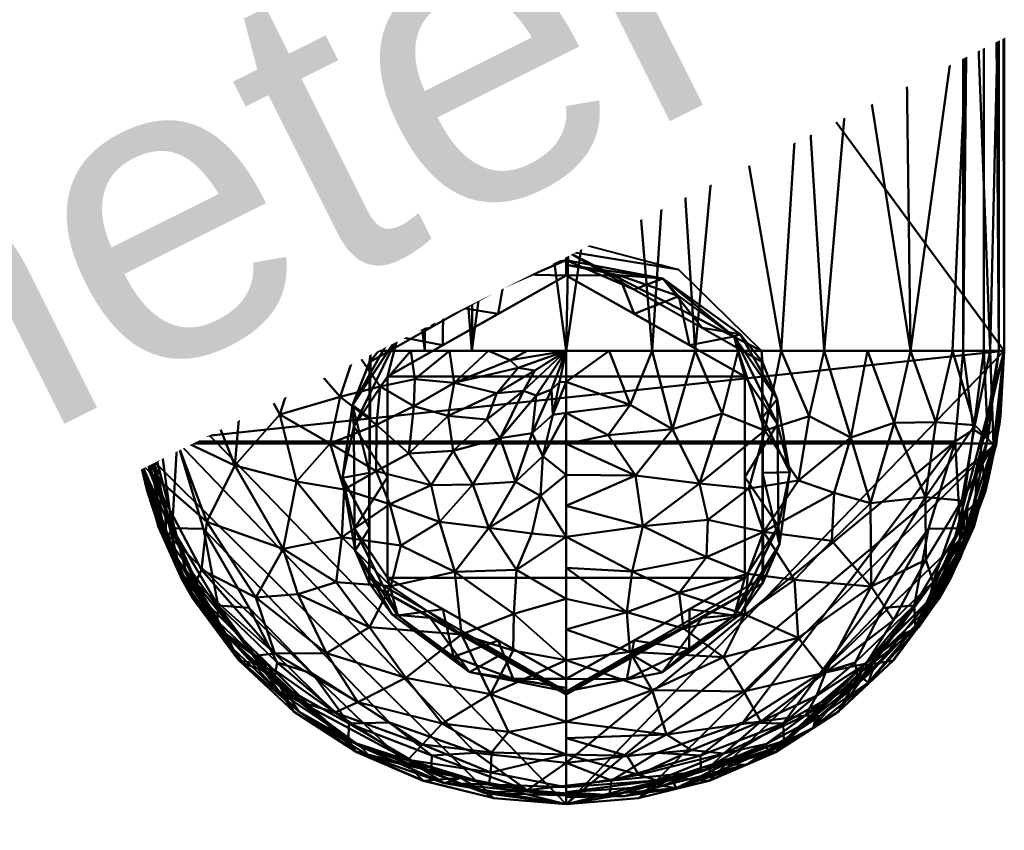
# Model space of a CAD drawing. Header units: millimetres. Extents: x -71 to 26, y -124 to 44.
# Tile 1 of 256: x -27 to 21, y -124 to -85. Entities that reach past the tile are written whole.
import ezdxf

# ---------------------------------------------------------------- set-up
doc = ezdxf.new("R2010")
doc.units = ezdxf.units.MM
doc.layers.add('A-GENM', color=13, linetype='Continuous', lineweight=30)
doc.styles.add('Arial', font='arial.ttf', dxfattribs={"height": 14.6304})

# ---------------------------------------------------------------- blocks, each defined once
blk = doc.blocks.new('FFAS1M_MODEL - FFAS1M_MODEL-3570-View 1')
at = {"layer": 'A-GENM', "lineweight": 40}
mesh = blk.add_polyface(dxfattribs=at)
corners = [(21.329, -100.966, 104.935), (20.946, -105.478, 104.935), (19.856, -109.502, 104.935), (18.15, -113.026, 104.935), (15.917, -116.039, 104.935), (13.247, -118.53, 104.935), (10.231, -120.488, 104.935), (6.957, -121.9, 104.935), (3.517, -122.756, 104.935), (0, -123.044, 104.935), (-3.517, -122.756, 104.935), (-6.957, -121.9, 104.935), (-10.231, -120.488, 104.935), (-13.247, -118.53, 104.935), (-15.917, -116.039, 104.935), (-18.15, -113.026, 104.935), (-19.856, -109.502, 104.935), (-20.946, -105.478, 104.935), (-21.329, -100.966, 104.935), (-21.329, -42.873, 104.935), (-21.329, -2.428, 104.935), (-20.602, 3.092, 104.935), (-18.471, 8.236, 104.935), (-15.082, 12.654, 104.935), (-10.665, 16.043, 104.935), (-5.52, 18.174, 104.935), (0, 18.901, 104.935), (5.52, 18.174, 104.935), (10.665, 16.043, 104.935), (15.082, 12.654, 104.935), (18.471, 8.236, 104.935), (20.602, 3.092, 104.935), (21.329, -2.428, 104.935), (21.329, -42.873, 104.935)]
mesh.append_faces([[corners[k] for k in face] for face in [(5, 2, 3, 4), (27, 25, 26)]], dxfattribs={"vtx0": -1})
mesh.append_faces([[corners[k] for k in face] for face in [(9, 1, 8)]], dxfattribs={"vtx0": -1, "vtx1": -1})
mesh.append_faces([[corners[k] for k in face] for face in [(17, 10, 11, 16), (30, 22, 23, 29), (28, 24, 25, 27), (29, 23, 24, 28), (17, 0, 1), (22, 30, 31)]], dxfattribs={"vtx0": -1, "vtx2": -1})
mesh.append_faces([[corners[k] for k in face] for face in [(12, 13, 16, 11), (18, 19, 0, 17), (6, 7, 2, 5)]], dxfattribs={"vtx1": -1, "vtx2": -1})
mesh.append_faces([[corners[k] for k in face] for face in [(9, 10, 17, 1)]], dxfattribs={"vtx1": -1, "vtx2": -1, "vtx3": -1})
mesh.append_faces([[corners[k] for k in face] for face in [(20, 21, 32, 33), (21, 22, 31, 32), (19, 20, 33, 0), (7, 8, 1, 2)]], dxfattribs={"vtx1": -1, "vtx3": -1})
mesh.append_faces([[corners[k] for k in face] for face in [(13, 14, 15, 16)]], dxfattribs={"vtx3": -1})
mesh = blk.add_polyface(dxfattribs=at)
corners = [(19.329, -100.966, 108.818), (19.329, -2.428, 108.818), (18.67, 2.575, 108.818), (16.739, 7.236, 108.818), (13.668, 11.24, 108.818), (9.665, 14.311, 108.818), (5.003, 16.242, 108.818), (0, 16.901, 108.818), (-5.003, 16.242, 108.818), (-9.665, 14.311, 108.818), (-13.668, 11.24, 108.818), (-16.739, 7.236, 108.818), (-18.67, 2.575, 108.818), (-19.329, -2.428, 108.818), (-19.329, -100.966, 108.818), (-18.929, -105.392, 108.818), (-17.645, -109.643, 108.818), (-15.425, -113.488, 108.818), (-12.349, -116.689, 108.818), (-8.603, -119.072, 108.818), (-4.413, -120.543, 108.818), (0, -121.044, 108.818), (4.412, -120.543, 108.818), (8.603, -119.072, 108.818), (12.349, -116.689, 108.818), (15.425, -113.488, 108.818), (17.645, -109.643, 108.818), (18.929, -105.392, 108.818)]
mesh.append_faces([[corners[k] for k in face] for face in [(7, 5, 6), (4, 1, 2, 3)]], dxfattribs={"vtx0": -1})
mesh.append_faces([[corners[k] for k in face] for face in [(1, 4, 8)]], dxfattribs={"vtx0": -1, "vtx1": -1, "vtx2": -1})
mesh.append_faces([[corners[k] for k in face] for face in [(12, 1, 8, 9)]], dxfattribs={"vtx0": -1, "vtx1": -1, "vtx3": -1})
mesh.append_faces([[corners[k] for k in face] for face in [(1, 12, 13)]], dxfattribs={"vtx0": -1, "vtx2": -1})
mesh.append_faces([[corners[k] for k in face] for face in [(15, 20, 21, 27)]], dxfattribs={"vtx0": -1, "vtx2": -1, "vtx3": -1})
mesh.append_faces([[corners[k] for k in face] for face in [(27, 21, 22, 23)]], dxfattribs={"vtx0": -1, "vtx3": -1})
mesh.append_faces([[corners[k] for k in face] for face in [(18, 19, 16, 17)]], dxfattribs={"vtx1": -1})
mesh.append_faces([[corners[k] for k in face] for face in [(14, 15, 27, 0), (15, 16, 19, 20), (13, 14, 0, 1), (7, 8, 4, 5), (26, 27, 23, 24)]], dxfattribs={"vtx1": -1, "vtx3": -1})
mesh.append_faces([[corners[k] for k in face] for face in [(10, 11, 12, 9), (24, 25, 26)]], dxfattribs={"vtx2": -1})
mesh = blk.add_polyface(dxfattribs=at)
corners = [(-21.329, -2.428, 106.818), (-21.329, -2.428, 104.935), (-21.329, -42.873, 104.935), (-21.329, -100.966, 104.935), (-21.329, -100.966, 106.818)]
mesh.append_faces([[corners[k] for k in face] for face in [(0, 1, 2)]], dxfattribs={"vtx2": -1})
mesh.append_faces([[corners[k] for k in face] for face in [(2, 3, 4, 0)]], dxfattribs={"vtx3": -1})
mesh = blk.add_polyface(dxfattribs=at)
corners = [(-21.329, -2.428, 106.818), (-21.329, -100.966, 106.818), (-21.061, -100.966, 107.818), (-20.329, -100.966, 108.55), (-19.329, -100.966, 108.818), (-19.329, -2.428, 108.818), (-20.329, -2.428, 108.55), (-21.061, -2.428, 107.818)]
mesh.append_faces([[corners[k] for k in face] for face in [(3, 6, 7)]], dxfattribs={"vtx0": -1, "vtx2": -1})
mesh.append_faces([[corners[k] for k in face] for face in [(5, 6, 4)]], dxfattribs={"vtx1": -1})
mesh.append_faces([[corners[k] for k in face] for face in [(1, 2, 7), (2, 3, 7), (3, 4, 6)]], dxfattribs={"vtx1": -1, "vtx2": -1})
mesh.append_faces([[corners[k] for k in face] for face in [(7, 0, 1)]], dxfattribs={"vtx2": -1})
mesh = blk.add_polyface(dxfattribs=at)
corners = [(21.329, -100.966, 106.818), (21.329, -2.428, 106.818), (21.061, -2.428, 107.818), (20.329, -2.428, 108.55), (19.329, -2.428, 108.818), (19.329, -100.966, 108.818), (20.329, -100.966, 108.55), (21.061, -100.966, 107.818)]
mesh.append_faces([[corners[k] for k in face] for face in [(3, 6, 7)]], dxfattribs={"vtx0": -1, "vtx2": -1})
mesh.append_faces([[corners[k] for k in face] for face in [(1, 2, 0)]], dxfattribs={"vtx1": -1})
mesh.append_faces([[corners[k] for k in face] for face in [(7, 0, 2), (2, 3, 7), (5, 6, 3)]], dxfattribs={"vtx1": -1, "vtx2": -1})
mesh.append_faces([[corners[k] for k in face] for face in [(3, 4, 5)]], dxfattribs={"vtx2": -1})
mesh = blk.add_polyface(dxfattribs=at)
corners = [(21.329, -100.966, 106.818), (21.329, -100.966, 104.935), (21.329, -42.873, 104.935), (21.329, -2.428, 104.935), (21.329, -2.428, 106.818)]
mesh.append_faces([[corners[k] for k in face] for face in [(0, 1, 2)]], dxfattribs={"vtx2": -1})
mesh.append_faces([[corners[k] for k in face] for face in [(2, 3, 4, 0)]], dxfattribs={"vtx3": -1})
mesh = blk.add_polyface(dxfattribs=at)
corners = [(-21.329, -42.873, 86.856), (-21.329, -100.966, 94.331), (-20.45, -100.966, 92.209), (-18.329, -100.966, 91.331), (-18.329, -42.873, 83.856), (-20.45, -42.873, 84.735), (-18.329, -71.92, 87.593), (-21.329, -71.92, 90.593), (-18.329, -86.443, 89.462), (-20.45, -79.181, 89.406), (-18.329, -57.396, 85.725), (-19.985, -64.658, 87.158), (-21.329, -57.396, 88.725), (-21.07, -64.658, 88.439), (-20.992, -52.821, 86.754), (-19.91, -53.224, 85.638), (-21.329, -86.443, 92.462), (-19.806, -90.074, 90.318), (-20.974, -90.68, 91.591), (-21.187, -79.181, 90.614)]
mesh.append_faces([[corners[k] for k in face] for face in [(10, 11, 6), (0, 14, 5), (12, 14, 0), (5, 15, 4), (8, 17, 3), (16, 19, 7), (2, 18, 1)]], dxfattribs={"vtx0": -1, "vtx1": -1})
mesh.append_faces([[corners[k] for k in face] for face in [(14, 13, 11), (18, 17, 9), (8, 9, 17), (11, 9, 6), (13, 19, 9), (14, 11, 15), (12, 13, 14), (11, 13, 9), (15, 5, 14), (15, 11, 10), (2, 17, 18), (19, 16, 18), (7, 19, 13), (9, 19, 18)]], dxfattribs={"vtx0": -1, "vtx1": -1, "vtx2": -1})
mesh.append_faces([[corners[k] for k in face] for face in [(18, 16, 1), (15, 10, 4), (17, 2, 3), (9, 8, 6)]], dxfattribs={"vtx0": -1, "vtx2": -1})
mesh.append_faces([[corners[k] for k in face] for face in [(12, 7, 13)]], dxfattribs={"vtx1": -1, "vtx2": -1})
mesh = blk.add_polyface(dxfattribs=at)
corners = [(21.329, -42.873, 104.935), (21.329, -100.966, 104.935), (-21.329, -100.966, 104.935), (-21.329, -42.873, 104.935)]
mesh.append_faces([[corners[k] for k in face] for face in [(0, 1, 2, 3)]])
mesh = blk.add_polyface(dxfattribs=at)
corners = [(-21.329, -42.873, 104.935), (-21.329, -100.966, 104.935), (-21.329, -100.966, 94.331), (-21.329, -42.873, 86.856)]
mesh.append_faces([[corners[k] for k in face] for face in [(0, 1, 2, 3)]])
mesh = blk.add_polyface(dxfattribs=at)
corners = [(21.329, -42.873, 86.856), (21.105, -42.873, 85.719), (20.398, -42.873, 84.684), (19.335, -42.873, 84.03), (18.191, -42.873, 83.856), (16.978, -42.873, 83.856), (15.765, -42.873, 83.856), (14.553, -42.873, 83.856), (13.34, -42.873, 83.856), (12.127, -42.873, 83.856), (10.914, -42.873, 83.856), (9.702, -42.873, 83.856), (8.489, -42.873, 83.856), (7.276, -42.873, 83.856), (6.064, -42.873, 83.856), (4.851, -42.873, 83.856), (3.638, -42.873, 83.856), (2.425, -42.873, 83.856), (1.213, -42.873, 83.856), (0, -42.873, 83.856), (-18.329, -42.873, 83.856), (-18.329, -100.966, 91.331), (0, -100.966, 91.331), (2.095, -100.966, 91.331), (4.189, -100.966, 91.331), (6.284, -100.966, 91.331), (8.379, -100.966, 91.331), (10.473, -100.966, 91.331), (12.568, -100.966, 91.331), (14.663, -100.966, 91.331), (16.757, -100.966, 91.331), (18.813, -100.966, 91.37), (20.636, -100.966, 92.413), (21.329, -100.966, 94.331), (0.606, -71.92, 87.593), (9.095, -71.982, 87.601), (16.372, -71.826, 87.581), (21.329, -71.92, 90.593), (4.244, -68.428, 87.144), (12.733, -68.417, 87.143), (-9.165, -100.966, 91.331), (-9.165, -42.873, 83.856), (-4.582, -42.873, 83.856), (19.796, -78.92, 88.877), (18.761, -61.482, 86.282), (-4.582, -100.966, 91.331), (11.521, -84.406, 89.2), (5.237, -84.783, 89.248), (-6.873, -71.92, 87.593), (-11.716, -71.92, 87.593), (2.67, -82.863, 89.001), (14.047, -83.663, 89.104), (6.661, -70.803, 87.45), (-13.747, -100.966, 91.331), (-13.747, -42.873, 83.856), (7.743, -85.251, 89.309), (-18.329, -71.92, 87.593), (20.674, -64.988, 87.83), (-2.291, -60.094, 86.072), (-2.294, -83.72, 89.112), (-6.873, -42.873, 83.856), (-6.873, -100.966, 91.331), (-9.295, -62.408, 86.369), (-9.23, -81.687, 88.85), (-11.456, -100.966, 91.331), (-11.456, -42.873, 83.856), (-16.271, -42.873, 83.856), (-15.009, -65.327, 86.745), (-16.271, -100.966, 91.331), (-15.009, -84.26, 89.181), (-2.291, -42.873, 83.856), (-2.291, -100.966, 91.331), (-4.277, -71.895, 87.59)]
mesh.append_faces([[corners[k] for k in face] for face in [(25, 47, 24), (31, 43, 30), (32, 43, 31), (2, 57, 1), (53, 69, 68), (1, 57, 0), (64, 49, 53)]], dxfattribs={"vtx0": -1, "vtx1": -1})
mesh.append_faces([[corners[k] for k in face] for face in [(55, 27, 46), (34, 19, 58), (17, 34, 38), (38, 50, 47), (62, 49, 63), (22, 50, 34), (44, 36, 43), (67, 56, 69), (35, 39, 10), (52, 35, 12), (38, 34, 50), (47, 25, 55), (52, 47, 55), (35, 55, 46), (72, 59, 58), (36, 44, 5), (43, 37, 57), (51, 36, 39), (64, 63, 49), (57, 44, 43), (47, 50, 24), (46, 51, 39), (32, 37, 43), (46, 39, 35), (7, 39, 36), (51, 46, 28), (30, 43, 36), (48, 60, 62), (35, 52, 55), (36, 51, 30), (49, 54, 67), (44, 57, 2), (34, 58, 59), (34, 59, 22), (72, 48, 45), (72, 58, 42), (48, 62, 63), (48, 63, 61), (62, 65, 49), (67, 66, 56), (53, 49, 69), (68, 69, 56), (67, 69, 49), (59, 72, 45), (48, 72, 42)]], dxfattribs={"vtx0": -1, "vtx1": -1, "vtx2": -1})
mesh.append_faces([[corners[k] for k in face] for face in [(38, 47, 52, 14)]], dxfattribs={"vtx0": -1, "vtx1": -1, "vtx2": -1, "vtx3": -1})
mesh.append_faces([[corners[k] for k in face] for face in [(46, 27, 28), (57, 37, 0), (67, 54, 66)]], dxfattribs={"vtx0": -1, "vtx2": -1})
mesh.append_faces([[corners[k] for k in face] for face in [(35, 10, 11, 12), (62, 60, 41, 65), (52, 12, 13, 14), (36, 5, 6, 7)]], dxfattribs={"vtx0": -1, "vtx3": -1})
mesh.append_faces([[corners[k] for k in face] for face in [(21, 68, 56)]], dxfattribs={"vtx1": -1})
mesh.append_faces([[corners[k] for k in face] for face in [(26, 27, 55, 25), (23, 24, 50, 22), (18, 19, 34, 17), (29, 30, 51, 28), (16, 17, 38, 15), (4, 5, 44), (9, 10, 39, 8), (3, 4, 44), (14, 15, 38), (2, 3, 44), (70, 42, 58, 19), (71, 22, 59, 45), (7, 8, 39), (40, 61, 63, 64), (61, 45, 48), (42, 60, 48), (65, 54, 49)]], dxfattribs={"vtx1": -1, "vtx2": -1})
mesh.append_faces([[corners[k] for k in face] for face in [(32, 33, 37), (66, 20, 56)]], dxfattribs={"vtx2": -1})
mesh = blk.add_polyface(dxfattribs=at)
corners = [(21.329, -100.966, 94.331), (21.329, -100.966, 104.935), (21.329, -42.873, 104.935), (21.329, -42.873, 86.856)]
mesh.append_faces([[corners[k] for k in face] for face in [(0, 1, 2, 3)]])
mesh = blk.add_polyface(dxfattribs=at)
corners = [(0, -117.704, 92.801), (0, -117.558, 93.466), (-9.594, -112.011, 92.752), (-9.508, -100.966, 91.331), (-5.473, -97.011, 90.822), (0, -95.566, 90.636), (0, -96.121, 88.091), (-9.565, -101.517, 89.268), (-9.565, -112.308, 91.623)]
mesh.append_faces([[corners[k] for k in face] for face in [(7, 3, 6), (3, 7, 2)]], dxfattribs={"vtx0": -1, "vtx1": -1})
mesh.append_faces([[corners[k] for k in face] for face in [(2, 7, 8), (6, 3, 4)]], dxfattribs={"vtx0": -1, "vtx2": -1})
mesh.append_faces([[corners[k] for k in face] for face in [(1, 2, 8)]], dxfattribs={"vtx1": -1, "vtx2": -1})
mesh.append_faces([[corners[k] for k in face] for face in [(8, 0, 1), (4, 5, 6)]], dxfattribs={"vtx2": -1})
mesh = blk.add_polyface(dxfattribs=at)
corners = [(0, -117.704, 92.801), (9.565, -112.308, 91.623), (9.565, -101.517, 89.268), (0, -96.121, 88.091), (0, -95.566, 90.636), (5.473, -97.011, 90.822), (9.508, -100.966, 91.331), (9.594, -112.011, 92.752), (0, -117.558, 93.466)]
mesh.append_faces([[corners[k] for k in face] for face in [(3, 6, 2), (6, 3, 5), (7, 2, 6)]], dxfattribs={"vtx0": -1, "vtx1": -1})
mesh.append_faces([[corners[k] for k in face] for face in [(4, 5, 3), (0, 1, 8)]], dxfattribs={"vtx1": -1})
mesh.append_faces([[corners[k] for k in face] for face in [(7, 8, 1), (1, 2, 7)]], dxfattribs={"vtx1": -1, "vtx2": -1})
mesh = blk.add_polyface(dxfattribs=at)
corners = [(0, -116.94, 91.61), (0, -117.568, 92.047), (0, -117.704, 92.801), (-9.565, -112.308, 91.623), (-9.565, -101.517, 89.268), (0, -96.121, 88.091), (0, -96.558, 87.462), (0, -97.312, 87.327), (-8.699, -102.219, 88.398), (-8.699, -112.033, 90.539), (-3.308, -115.074, 91.203), (-3.308, -99.177, 87.734), (-6.616, -113.972, 91.986), (-8.187, -113.861, 91.229), (-9.565, -106.912, 90.446), (-6.616, -99.853, 88.905), (-8.187, -100.27, 88.263), (-8.699, -107.126, 89.469), (-10.294, -109.628, 90.199), (-10.34, -104.652, 89.126), (-8.467, -113.819, 91.592), (-4.706, -116.615, 92.003), (-10.273, -110.689, 90.818), (-10.89, -107.164, 89.955), (-10.393, -103.616, 89.303), (-8.467, -100.157, 88.611), (-4.67, -97.406, 87.834), (-3.308, -97.987, 88.498), (-3.308, -115.838, 92.393), (-2.963, -97.239, 87.434), (-5.99, -98.726, 87.729), (-6.004, -100.698, 88.066), (-6.004, -113.553, 90.871), (0, -117.381, 91.917), (-9.565, -109.61, 91.034), (-9.565, -104.215, 89.857), (-5.487, -115.879, 91.507), (-2.574, -116.944, 91.673)]
mesh.append_faces([[corners[k] for k in face] for face in [(28, 1, 2)]], dxfattribs={"vtx0": -1})
mesh.append_faces([[corners[k] for k in face] for face in [(17, 19, 8), (15, 25, 4), (7, 29, 6), (0, 37, 10)]], dxfattribs={"vtx0": -1, "vtx1": -1})
mesh.append_faces([[corners[k] for k in face] for face in [(21, 12, 20), (1, 28, 21), (17, 18, 19), (36, 37, 21), (30, 26, 29), (25, 26, 16), (26, 27, 6), (30, 31, 16), (18, 13, 22), (16, 19, 24), (13, 20, 22), (13, 18, 9), (24, 19, 23), (18, 22, 23), (8, 19, 16), (20, 3, 22), (21, 20, 13), (18, 23, 19), (23, 22, 34), (14, 24, 23), (24, 4, 25), (26, 25, 15), (24, 25, 16), (26, 6, 29), (30, 29, 11), (26, 30, 16), (36, 21, 13), (32, 36, 13), (37, 36, 10), (21, 37, 33)]], dxfattribs={"vtx0": -1, "vtx1": -1, "vtx2": -1})
mesh.append_faces([[corners[k] for k in face] for face in [(20, 12, 3), (18, 17, 9), (36, 32, 10), (23, 34, 14), (24, 14, 35), (26, 15, 27), (30, 11, 31), (13, 9, 32), (22, 3, 34)]], dxfattribs={"vtx0": -1, "vtx2": -1})
mesh.append_faces([[corners[k] for k in face] for face in [(7, 11, 29), (33, 1, 21), (0, 33, 37), (28, 12, 21), (31, 8, 16), (35, 4, 24)]], dxfattribs={"vtx1": -1, "vtx2": -1})
mesh.append_faces([[corners[k] for k in face] for face in [(27, 5, 6)]], dxfattribs={"vtx2": -1})
mesh = blk.add_polyface(dxfattribs=at)
corners = [(0, -116.94, 91.61), (8.699, -112.033, 90.539), (8.699, -102.219, 88.398), (0, -97.312, 87.327), (0, -96.558, 87.462), (0, -96.121, 88.091), (9.565, -101.517, 89.268), (9.565, -112.308, 91.623), (0, -117.704, 92.801), (0, -117.568, 92.047), (3.308, -99.177, 87.734), (3.308, -115.074, 91.203), (6.616, -99.853, 88.905), (8.187, -100.27, 88.263), (9.565, -106.912, 90.446), (6.616, -113.972, 91.986), (8.187, -113.861, 91.229), (8.699, -107.126, 89.469), (10.294, -104.547, 89.09), (10.34, -109.518, 90.188), (8.467, -100.157, 88.611), (4.706, -97.443, 87.819), (10.273, -103.324, 89.211), (10.89, -106.888, 89.895), (10.393, -110.386, 90.78), (8.467, -113.819, 91.592), (4.67, -116.643, 92.031), (3.308, -115.838, 92.393), (3.308, -97.987, 88.498), (2.963, -116.962, 91.738), (5.99, -115.486, 91.386), (6.004, -113.553, 90.871), (6.004, -100.698, 88.066), (0, -96.783, 87.422), (9.565, -104.215, 89.857), (9.565, -109.61, 91.034), (5.487, -98.318, 87.675), (2.574, -97.282, 87.382)]
mesh.append_faces([[corners[k] for k in face] for face in [(28, 4, 5)]], dxfattribs={"vtx0": -1})
mesh.append_faces([[corners[k] for k in face] for face in [(17, 19, 1), (15, 25, 7), (0, 29, 9), (3, 37, 10)]], dxfattribs={"vtx0": -1, "vtx1": -1})
mesh.append_faces([[corners[k] for k in face] for face in [(21, 12, 20), (4, 28, 21), (17, 18, 19), (36, 37, 21), (30, 26, 29), (25, 26, 16), (26, 27, 9), (30, 31, 16), (18, 13, 22), (16, 19, 24), (13, 20, 22), (13, 18, 2), (24, 19, 23), (18, 22, 23), (1, 19, 16), (20, 6, 22), (21, 20, 13), (18, 23, 19), (23, 22, 34), (14, 24, 23), (24, 7, 25), (26, 25, 15), (24, 25, 16), (26, 9, 29), (30, 29, 11), (26, 30, 16), (36, 21, 13), (32, 36, 13), (37, 36, 10), (21, 37, 33)]], dxfattribs={"vtx0": -1, "vtx1": -1, "vtx2": -1})
mesh.append_faces([[corners[k] for k in face] for face in [(20, 12, 6), (18, 17, 2), (36, 32, 10), (23, 34, 14), (26, 15, 27), (30, 11, 31), (13, 2, 32), (22, 6, 34)]], dxfattribs={"vtx0": -1, "vtx2": -1})
mesh.append_faces([[corners[k] for k in face] for face in [(24, 14, 35, 7)]], dxfattribs={"vtx0": -1, "vtx3": -1})
mesh.append_faces([[corners[k] for k in face] for face in [(0, 11, 29), (33, 4, 21), (3, 33, 37), (28, 12, 21), (31, 1, 16)]], dxfattribs={"vtx1": -1, "vtx2": -1})
mesh.append_faces([[corners[k] for k in face] for face in [(27, 8, 9)]], dxfattribs={"vtx2": -1})
mesh = blk.add_polyface(dxfattribs=at)
corners = [(0, -97.312, 87.327), (8.699, -102.219, 88.398), (8.699, -112.033, 90.539), (0, -116.94, 91.61), (-8.699, -112.033, 90.539), (-8.699, -102.219, 88.398)]
mesh.append_faces([[corners[k] for k in face] for face in [(4, 2, 3)]], dxfattribs={"vtx0": -1})
mesh.append_faces([[corners[k] for k in face] for face in [(5, 1, 2, 4)]], dxfattribs={"vtx0": -1, "vtx2": -1})
mesh.append_faces([[corners[k] for k in face] for face in [(0, 1, 5)]], dxfattribs={"vtx1": -1})
mesh = blk.add_polyface(dxfattribs=at)
corners = [(21.329, -100.966, 106.818), (18.7, -112.092, 106.818), (10.239, -120.504, 106.818), (0, -123.044, 106.818), (-10.239, -120.504, 106.818), (-18.7, -112.092, 106.818), (-21.329, -100.966, 106.818), (-21.329, -100.966, 104.935), (-20.949, -105.478, 104.935), (-19.865, -109.505, 104.935), (-18.164, -113.034, 104.935), (-15.933, -116.054, 104.935), (-13.261, -118.548, 104.935), (-10.239, -120.504, 104.935), (-6.961, -121.911, 104.935), (-3.518, -122.76, 104.935), (0, -123.044, 104.935), (3.518, -122.76, 104.935), (6.961, -121.911, 104.935), (10.239, -120.504, 104.935), (13.261, -118.548, 104.935), (15.933, -116.054, 104.935), (18.164, -113.034, 104.935), (19.865, -109.505, 104.935), (20.949, -105.478, 104.935), (21.329, -100.966, 104.935), (-14.47, -116.298, 106.818), (-20.015, -106.529, 106.818), (-5.12, -121.774, 106.818), (5.12, -121.774, 106.818), (14.47, -116.298, 106.818), (20.015, -106.529, 106.818)]
mesh.append_faces([[corners[k] for k in face] for face in [(0, 24, 25)]], dxfattribs={"vtx0": -1})
mesh.append_faces([[corners[k] for k in face] for face in [(9, 27, 8), (28, 15, 3), (12, 26, 11), (27, 9, 5), (15, 28, 14), (13, 4, 12), (21, 30, 20), (24, 31, 23), (1, 23, 31), (26, 12, 4), (19, 2, 18), (22, 1, 21)]], dxfattribs={"vtx0": -1, "vtx1": -1})
mesh.append_faces([[corners[k] for k in face] for face in [(5, 10, 11), (4, 13, 14), (3, 16, 17), (18, 2, 29), (29, 17, 18), (21, 1, 30), (24, 0, 31)]], dxfattribs={"vtx0": -1, "vtx2": -1})
mesh.append_faces([[corners[k] for k in face] for face in [(7, 8, 6)]], dxfattribs={"vtx1": -1})
mesh.append_faces([[corners[k] for k in face] for face in [(9, 10, 5), (15, 16, 3), (27, 6, 8), (30, 2, 20), (22, 23, 1), (26, 5, 11), (29, 3, 17), (19, 20, 2), (28, 4, 14)]], dxfattribs={"vtx1": -1, "vtx2": -1})
mesh = blk.add_polyface(dxfattribs=at)
corners = [(19.329, -100.966, 108.818), (18.929, -105.392, 108.818), (17.645, -109.643, 108.818), (15.425, -113.488, 108.818), (12.349, -116.689, 108.818), (8.603, -119.072, 108.818), (4.412, -120.543, 108.818), (0, -121.044, 108.818), (-4.413, -120.543, 108.818), (-8.603, -119.072, 108.818), (-12.349, -116.689, 108.818), (-15.425, -113.488, 108.818), (-17.645, -109.643, 108.818), (-18.929, -105.392, 108.818), (-19.329, -100.966, 108.818), (-20.326, -100.966, 108.546), (-21.057, -100.966, 107.816), (-21.329, -100.966, 106.818), (-18.687, -112.085, 106.818), (-10.231, -120.488, 106.818), (0, -123.044, 106.818), (10.231, -120.488, 106.818), (18.687, -112.085, 106.818), (21.329, -100.966, 106.818), (21.057, -100.966, 107.816), (20.326, -100.966, 108.546), (14.221, -117.069, 108.124), (-14.221, -117.069, 108.124), (6.565, -121.473, 108.172), (-6.565, -121.473, 108.172), (19.177, -109.61, 108.242), (-19.177, -109.61, 108.242), (20.392, -104.912, 106.818), (-20.392, -104.912, 106.818), (10.573, -119.114, 108.56), (2.215, -121.896, 108.56), (-10.573, -119.114, 108.56), (20.526, -105.248, 108.084), (-20.526, -105.248, 108.084), (2.092, -122.697, 107.763), (5.115, -121.766, 106.818), (14.066, -116.155, 108.667), (16.935, -113.369, 108.443), (14.459, -116.286, 106.818), (17.006, -114.428, 107.609), (-14.066, -116.155, 108.667), (-16.935, -113.369, 108.443), (-14.459, -116.286, 106.818), (-17.006, -114.428, 107.609), (-12.345, -118.387, 106.818), (-5.115, -121.766, 106.818), (19.539, -108.498, 106.818), (19.456, -110.154, 107.516), (-19.539, -108.498, 106.818), (-19.456, -110.154, 107.516), (-1.896, -122.366, 108.238), (6.534, -120.684, 108.68), (-6.534, -120.684, 108.68), (10.597, -119.971, 107.821), (-10.597, -119.971, 107.821), (19.831, -104.81, 108.648), (-19.831, -104.81, 108.648), (-3.99, -122.504, 107.6)]
mesh.append_faces([[corners[k] for k in face] for face in [(2, 30, 1), (21, 58, 40), (51, 52, 22), (10, 36, 9), (11, 45, 10), (16, 38, 15), (32, 37, 51), (18, 54, 53), (43, 58, 21), (50, 59, 19), (0, 60, 25), (14, 61, 13), (20, 62, 50)]], dxfattribs={"vtx0": -1, "vtx1": -1})
mesh.append_faces([[corners[k] for k in face] for face in [(33, 38, 16), (52, 44, 22), (34, 5, 56), (45, 36, 10), (60, 37, 25), (32, 24, 37), (50, 62, 59), (58, 26, 34), (12, 31, 46), (56, 35, 28), (30, 37, 60), (42, 44, 30), (20, 39, 62), (61, 31, 13), (36, 29, 57), (27, 45, 46), (48, 47, 27), (38, 61, 15), (36, 27, 59), (58, 43, 26), (58, 34, 28), (3, 41, 42), (62, 39, 55), (39, 28, 35), (39, 40, 28), (48, 31, 54), (57, 55, 8), (41, 34, 26), (34, 41, 4), (42, 41, 26), (43, 44, 26), (2, 42, 30), (26, 44, 42), (52, 37, 30), (36, 45, 27), (46, 45, 11), (48, 27, 46), (38, 53, 54), (31, 48, 46), (59, 29, 36), (55, 39, 35), (37, 52, 51), (44, 52, 30), (48, 54, 18), (38, 54, 31), (55, 35, 7), (62, 55, 29), (35, 56, 6), (34, 56, 28), (36, 57, 9), (55, 57, 29), (40, 58, 28), (49, 59, 27), (30, 60, 1), (31, 61, 38), (59, 62, 29)]], dxfattribs={"vtx0": -1, "vtx1": -1, "vtx2": -1})
mesh.append_faces([[corners[k] for k in face] for face in [(60, 0, 1), (27, 47, 49), (42, 2, 3), (34, 4, 5), (55, 7, 8), (56, 5, 6), (31, 12, 13), (57, 8, 9), (35, 6, 7), (38, 33, 53), (61, 14, 15), (39, 20, 40)]], dxfattribs={"vtx0": -1, "vtx2": -1})
mesh.append_faces([[corners[k] for k in face] for face in [(3, 4, 41), (24, 25, 37), (49, 19, 59), (43, 22, 44), (11, 12, 46), (18, 47, 48)]], dxfattribs={"vtx1": -1, "vtx2": -1})
mesh.append_faces([[corners[k] for k in face] for face in [(16, 17, 33), (32, 23, 24)]], dxfattribs={"vtx2": -1})
mesh = blk.add_polyface(dxfattribs=at)
corners = [(0, -123.044, 104.935), (0, -122.221, 98.914), (0, -119.036, 93.902), (0, -113.053, 92.886), (0, -107.01, 92.108), (0, -100.966, 91.331), (0, -100.966, 91.331), (0, -100.966, 91.331), (0, -100.966, 91.331), (0, -100.966, 91.331), (0, -100.966, 91.331), (0, -100.966, 91.331), (0, -100.966, 91.331), (-18.329, -100.966, 91.33), (-20.45, -100.966, 92.209), (-21.329, -100.966, 94.331), (-21.329, -100.966, 104.935), (-18.15, -113.026, 104.935), (-10.231, -120.488, 104.935), (-7.559, -100.966, 91.331), (-14.178, -115.707, 94.816), (-5.492, -105.835, 91.958), (-1.654, -104.981, 91.847), (-17.494, -109.3, 92.621), (-3.779, -100.966, 91.331), (-3.379, -103.026, 91.596), (-8.531, -112.434, 92.807), (-12.944, -100.966, 91.331), (-1.459, -103.145, 91.611), (0, -103.988, 91.719), (-20.271, -106.877, 93.93), (-21.329, -100.966, 101.156), (-21.329, -100.966, 97.743), (-18.71, -111.802, 100.186), (-2.338, -101.804, 91.439), (-5.445, -102.532, 91.533), (-9.222, -104.574, 91.797), (-3.759, -109.596, 92.441), (-13.119, -107.335, 92.151), (-0.717, -102.855, 91.574), (-19.035, -105.172, 92.101), (-15.636, -100.966, 91.33), (-16.125, -106.55, 92.049), (-13.765, -110.607, 92.571), (-20.668, -106.494, 96.63), (-18.034, -112.265, 96.096), (-12.991, -118.054, 98.904), (-6.993, -120.149, 96.317), (-3.217, -105.23, 91.88), (-4.539, -107.488, 92.17), (-8.573, -108.446, 92.294), (-2.467, -107.354, 92.153), (0, -110.031, 92.497), (-7.81, -116.896, 93.438), (-1.89, -100.966, 91.331), (-2.722, -101.422, 91.39), (-1.525, -101.931, 91.455), (-2.071, -102.914, 91.582), (-3.856, -104.309, 91.761), (-5.742, -104.134, 91.74), (-13.929, -104.069, 91.732), (-11.49, -105.486, 91.914), (-10.251, -100.966, 91.331), (-0.65, -104.081, 91.731), (-1.135, -106.099, 91.991), (-1.25, -108.034, 92.24), (-20.636, -106.79, 99.082), (-20.411, -107.747, 101.774), (-18.23, -112.819, 102.561), (-14.19, -116.757, 104.935), (-12.992, -118.556, 102.024), (-5.934, -122.021, 102.072), (-6.156, -109.307, 92.405), (-5.42, -111.731, 92.716), (-5.085, -114.779, 93.108), (-2.41, -111.636, 92.703), (-16.221, -115.476, 101.216), (-16.476, -114.883, 99.026), (-15.163, -115.822, 97.095), (-11.252, -118.582, 96.902), (-7.7, -120.885, 99.046), (-18.988, -111.03, 97.991), (-10.144, -118.081, 94.861), (-6.026, -119.128, 94.479), (0, -120.628, 96.408), (0, -116.044, 93.394), (-3.683, -117.699, 93.495), (-11.663, -115.693, 93.49), (-15.11, -112.98, 93.187), (-9.565, -114.431, 93.063), (-15.723, -116.19, 103.098), (-10.914, -110.04, 92.499), (-17.754, -111.638, 94.085), (-10.995, -103.218, 91.623), (-9.048, -102.702, 91.556), (-7.413, -103.669, 91.68), (-6.573, -107.508, 92.174), (-7.663, -105.969, 91.976), (-11.197, -112.233, 92.78), (-8.046, -110.458, 92.553), (-13.056, -112.829, 92.857), (-10.802, -107.725, 92.202), (-9.241, -106.837, 92.088), (-3.628, -120.536, 95.628), (-3.665, -121.506, 97.636), (0, -122.632, 101.925), (-3.762, -122.089, 99.666), (-2.811, -119.533, 94.342), (-2.551, -113.774, 92.979), (-7.367, -102.353, 91.511), (-2.584, -115.569, 93.21), (-21.329, -100.966, 103.045), (-19.739, -106.996, 104.935), (-5.669, -100.966, 91.331), (-21.329, -100.966, 96.037), (0, -102.477, 91.525), (-21.329, -100.966, 99.449), (-9.501, -120.762, 102.928), (-5.115, -121.766, 104.935), (-10.008, -120.239, 100.768), (-1.673, -109.873, 92.477), (-14.014, -117.54, 100.422), (-19.746, -109.768, 103.46), (-20.916, -105.631, 103.207), (-0.317, -102.502, 91.528)]
mesh.append_faces([[corners[k] for k in face] for face in [(28, 39, 7), (34, 56, 10)]], dxfattribs={"vtx0": -1})
mesh.append_faces([[corners[k] for k in face] for face in [(24, 55, 54), (14, 40, 13), (13, 42, 41), (85, 86, 2), (11, 55, 34), (29, 64, 4), (52, 75, 3), (27, 93, 62), (19, 109, 113), (0, 71, 118), (17, 122, 112)]], dxfattribs={"vtx0": -1, "vtx1": -1})
mesh.append_faces([[corners[k] for k in face] for face in [(117, 70, 18), (58, 48, 57), (47, 79, 80), (51, 22, 48), (37, 49, 72), (73, 26, 74), (78, 45, 77), (39, 28, 22), (81, 66, 33), (30, 23, 40), (42, 40, 23), (56, 34, 25), (20, 82, 87), (59, 21, 58), (93, 61, 36), (29, 63, 64), (78, 79, 20), (66, 67, 33), (25, 59, 58), (25, 34, 35), (101, 50, 102), (37, 75, 120), (48, 22, 28), (20, 79, 82), (30, 45, 92), (68, 122, 17), (33, 67, 68), (44, 30, 15), (45, 30, 44), (109, 35, 113), (35, 34, 55), (95, 109, 94), (93, 60, 61), (13, 40, 42), (48, 49, 51), (37, 72, 73), (43, 38, 42), (72, 96, 50), (63, 39, 22), (30, 40, 14), (23, 43, 42), (60, 42, 38), (87, 88, 20), (43, 98, 91), (66, 44, 32), (88, 92, 20), (33, 77, 81), (77, 33, 76), (76, 33, 68), (119, 70, 117), (47, 103, 83), (43, 100, 98), (48, 28, 57), (49, 48, 21), (97, 102, 96), (49, 37, 51), (43, 91, 38), (73, 72, 99), (52, 65, 120), (22, 64, 63), (83, 53, 82), (64, 65, 4), (124, 39, 63), (57, 56, 25), (57, 25, 58), (59, 25, 35), (48, 58, 21), (36, 95, 94), (59, 95, 97), (42, 60, 41), (61, 60, 38), (101, 61, 38), (94, 62, 93), (22, 51, 64), (93, 27, 60), (65, 64, 51), (37, 65, 51), (116, 67, 66), (67, 122, 68), (90, 70, 76), (76, 121, 77), (96, 49, 21), (99, 72, 50), (26, 89, 74), (75, 37, 73), (107, 86, 83), (75, 108, 3), (108, 73, 74), (90, 76, 68), (121, 76, 70), (78, 77, 46), (81, 77, 45), (79, 78, 46), (20, 45, 78), (80, 79, 46), (79, 47, 82), (46, 121, 119), (106, 104, 80), (45, 44, 81), (66, 81, 44), (83, 82, 47), (87, 82, 53), (84, 103, 104), (85, 110, 86), (83, 103, 107), (53, 83, 86), (74, 53, 86), (89, 87, 53), (88, 43, 23), (89, 98, 100), (92, 88, 23), (74, 89, 53), (98, 89, 26), (17, 90, 68), (70, 90, 69), (99, 91, 26), (101, 91, 50), (30, 92, 23), (20, 92, 45), (94, 93, 36), (97, 95, 36), (59, 35, 95), (94, 109, 19), (49, 96, 72), (97, 96, 21), (59, 97, 21), (61, 101, 102), (91, 98, 26), (100, 43, 88), (91, 99, 50), (73, 99, 26), (88, 87, 100), (89, 100, 87), (91, 101, 38), (50, 96, 102), (97, 36, 102), (61, 102, 36), (103, 47, 104), (47, 80, 104), (106, 1, 104), (80, 71, 106), (105, 106, 71), (84, 107, 103), (86, 107, 2), (73, 108, 75), (110, 108, 74), (95, 35, 109), (86, 110, 74), (85, 108, 110), (122, 123, 112), (24, 35, 55), (117, 118, 71), (119, 71, 80), (71, 119, 117), (46, 119, 80), (37, 120, 65), (75, 52, 120), (119, 121, 70), (77, 121, 46), (123, 122, 67), (31, 123, 67), (63, 115, 124)]], dxfattribs={"vtx0": -1, "vtx1": -1, "vtx2": -1})
mesh.append_faces([[corners[k] for k in face] for face in [(30, 14, 15), (63, 29, 115), (44, 15, 114), (60, 27, 41), (67, 116, 31), (70, 69, 18), (117, 18, 118), (106, 105, 1), (104, 1, 84), (107, 84, 2), (71, 0, 105), (35, 24, 113), (66, 32, 116)]], dxfattribs={"vtx0": -1, "vtx2": -1})
mesh.append_faces([[corners[k] for k in face] for face in [(123, 31, 111, 16)]], dxfattribs={"vtx0": -1, "vtx3": -1})
mesh.append_faces([[corners[k] for k in face] for face in [(6, 39, 124), (8, 57, 28), (5, 124, 115)]], dxfattribs={"vtx1": -1})
mesh.append_faces([[corners[k] for k in face] for face in [(11, 54, 55), (52, 4, 65), (16, 112, 123), (17, 69, 90), (85, 3, 108), (19, 62, 94), (114, 32, 44)]], dxfattribs={"vtx1": -1, "vtx2": -1})
mesh.append_faces([[corners[k] for k in face] for face in [(57, 9, 56)]], dxfattribs={"vtx2": -1})
mesh = blk.add_polyface(dxfattribs=at)
corners = [(-21.329, -100.966, 104.935), (21.329, -100.966, 104.935), (18.15, -113.026, 104.935), (10.231, -120.488, 104.935), (0, -123.044, 104.935), (-10.231, -120.488, 104.935), (-18.15, -113.026, 104.935)]
mesh.append_faces([[corners[k] for k in face] for face in [(4, 1, 2, 3)]], dxfattribs={"vtx0": -1})
mesh.append_faces([[corners[k] for k in face] for face in [(4, 0, 1)]], dxfattribs={"vtx0": -1, "vtx2": -1})
mesh.append_faces([[corners[k] for k in face] for face in [(4, 5, 6, 0)]], dxfattribs={"vtx3": -1})
mesh = blk.add_polyface(dxfattribs=at)
corners = [(0, -123.044, 104.935), (10.231, -120.488, 104.935), (18.15, -113.026, 104.935), (21.329, -100.966, 104.935), (21.329, -100.966, 94.331), (20.636, -100.966, 92.413), (18.813, -100.966, 91.37), (16.757, -100.966, 91.331), (14.663, -100.966, 91.332), (12.568, -100.966, 91.333), (10.473, -100.966, 91.333), (8.379, -100.966, 91.333), (6.284, -100.966, 91.332), (4.189, -100.966, 91.331), (2.095, -100.966, 91.331), (0, -100.966, 91.331), (0, -100.966, 91.331), (0, -100.966, 91.331), (0, -100.966, 91.331), (0, -100.966, 91.331), (0, -100.966, 91.331), (0, -100.966, 91.331), (0, -100.966, 91.331), (0, -107.01, 92.108), (0, -113.053, 92.886), (0, -119.036, 93.902), (0, -122.221, 98.914), (14.604, -116.195, 96.69), (11.115, -112.132, 92.768), (19.396, -109.794, 95.349), (6.492, -107.44, 92.165), (17.488, -108.103, 92.31), (11.313, -107.295, 92.147), (0, -103.988, 91.719), (5.186, -104.781, 91.823), (20.808, -105.528, 94.372), (21.329, -100.966, 99.633), (20.469, -107.357, 98.274), (13.851, -105.196, 91.877), (9.667, -104.859, 91.834), (20.156, -105.414, 104.935), (21.329, -100.966, 102.173), (20.561, -107.19, 101.508), (17.428, -113.887, 100.642), (3.115, -103.602, 91.67), (15.961, -104.482, 91.783), (14.819, -108.384, 92.285), (14.842, -112.445, 92.913), (8.656, -117.568, 93.858), (7.675, -120.576, 97.947), (7.602, -104.023, 91.726), (19.895, -104.596, 92.458), (17.999, -104.442, 91.778), (11.829, -104.146, 91.742), (21.329, -100.966, 96.982), (11.296, -114.941, 93.163), (5.71, -114.5, 93.072), (0, -110.031, 92.497), (12.621, -116.638, 94.668), (9.483, -119.021, 95.914), (0, -120.628, 96.408), (4.883, -119.66, 94.766), (0, -116.044, 93.394), (11.656, -118.732, 98.086), (9.801, -120.43, 101.327), (5.115, -121.766, 104.935), (14.89, -116.577, 99.289), (14.19, -116.757, 104.935), (17.674, -113.134, 97.783), (14.713, -117.126, 102.103), (0, -122.705, 102.455), (15.932, -114.091, 94.609), (4.69, -122.157, 100.899), (6.835, -111.024, 92.625), (4.195, -117.504, 93.464), (17.504, -111.146, 93.455), (19.269, -108.259, 93.318), (3.38, -107.046, 92.113), (3.732, -109.504, 92.429), (3.207, -111.713, 92.713), (3.535, -121.613, 97.873), (0, -102.477, 91.525), (17.865, -112.216, 95.097), (8.899, -107.678, 92.196), (9.61, -109.78, 92.466), (6.906, -109.208, 92.392), (8.838, -111.825, 92.728), (8.698, -113.819, 92.985), (7.66, -115.898, 93.252), (20.334, -107.631, 96.384), (19.33, -110.332, 97.877), (19.436, -110.342, 100.235), (19.176, -111.062, 102.753), (21.046, -104.661, 96.75), (17.175, -114.422, 102.912), (19.153, -109.22, 104.935), (20.408, -107.805, 103.401), (21.091, -104.54, 103.204), (21.138, -104.15, 101.47), (20.964, -105.275, 99.641), (12.337, -118.766, 100.188), (9.747, -120.107, 99.418), (6.877, -121.327, 99.701), (7.275, -121.504, 101.384), (5.364, -122.264, 102.902), (8.778, -121.116, 103.174), (12.023, -119.334, 103.051), (1.887, -122.572, 104.935), (2.84, -122.661, 102.111), (0, -122.463, 100.684), (7.673, -121.127, 104.935), (0, -105.499, 91.914), (2.049, -105.081, 91.86), (4.419, -121.89, 99.353), (13.046, -107.887, 92.222), (12.937, -110.22, 92.522), (12.193, -117.776, 96.259), (0, -119.832, 95.155), (2.971, -120.692, 95.728), (6.103, -120.413, 96.33), (0, -114.549, 93.14), (3.098, -115.636, 93.218), (0, -108.52, 92.303), (0, -111.542, 92.691), (5.498, -112.75, 92.847), (2.961, -113.703, 92.969), (0, -121.425, 97.661), (16.17, -114.891, 104.935), (12.21, -118.622, 104.935)]
mesh.append_faces([[corners[k] for k in face] for face in [(9, 38, 8), (5, 35, 4), (8, 45, 7), (62, 121, 120), (25, 74, 62), (33, 44, 81), (4, 93, 54), (3, 97, 40), (54, 99, 36), (110, 104, 65), (65, 104, 107), (67, 106, 128)]], dxfattribs={"vtx0": -1, "vtx1": -1})
mesh.append_faces([[corners[k] for k in face] for face in [(116, 27, 58), (102, 113, 72), (45, 8, 38), (46, 31, 45), (79, 73, 78), (47, 55, 58), (39, 50, 30), (31, 46, 47), (27, 66, 68), (27, 82, 71), (5, 51, 35), (74, 61, 48), (61, 59, 48), (71, 75, 47), (6, 52, 51), (77, 122, 78), (9, 53, 38), (38, 114, 46), (91, 92, 42), (35, 51, 76), (83, 39, 30), (54, 93, 99), (124, 73, 79), (13, 44, 34), (33, 112, 44), (44, 14, 81), (42, 98, 99), (50, 39, 11), (35, 89, 93), (91, 37, 90), (53, 39, 32), (42, 96, 97), (4, 35, 93), (42, 97, 98), (77, 30, 34), (95, 96, 92), (37, 89, 90), (116, 63, 27), (111, 77, 112), (46, 45, 38), (31, 51, 52), (114, 38, 32), (46, 115, 47), (55, 47, 28), (47, 58, 71), (88, 55, 87), (80, 118, 60), (100, 66, 63), (106, 67, 69), (12, 34, 50), (30, 50, 34), (31, 75, 76), (7, 45, 52), (31, 52, 45), (39, 53, 10), (38, 53, 32), (89, 35, 29), (87, 28, 86), (58, 55, 48), (83, 32, 39), (61, 74, 25), (86, 28, 84), (59, 58, 48), (58, 27, 71), (119, 59, 61), (59, 49, 63), (118, 61, 117), (120, 121, 125), (100, 101, 64), (66, 27, 63), (103, 64, 102), (43, 66, 69), (82, 27, 68), (64, 103, 105), (68, 66, 43), (43, 91, 90), (94, 2, 92), (76, 82, 29), (100, 69, 66), (106, 64, 105), (72, 109, 108), (108, 107, 104), (47, 75, 31), (104, 72, 108), (64, 101, 102), (83, 84, 32), (78, 30, 77), (74, 48, 88), (82, 75, 71), (31, 76, 51), (82, 76, 75), (35, 76, 29), (79, 123, 125), (79, 78, 57), (85, 78, 73), (125, 56, 124), (118, 119, 61), (68, 29, 82), (30, 85, 83), (83, 85, 84), (86, 84, 73), (84, 28, 115), (78, 85, 30), (84, 85, 73), (124, 86, 73), (86, 124, 87), (88, 87, 56), (55, 28, 87), (88, 56, 121), (55, 88, 48), (90, 29, 68), (93, 89, 37), (29, 90, 89), (43, 90, 68), (43, 94, 92), (99, 91, 42), (43, 92, 91), (99, 93, 37), (43, 69, 94), (97, 96, 40), (92, 96, 42), (97, 41, 98), (99, 37, 91), (98, 36, 99), (101, 63, 49), (100, 64, 106), (63, 101, 100), (102, 101, 49), (113, 49, 80), (102, 72, 103), (72, 104, 103), (1, 106, 105), (104, 110, 105), (103, 104, 105), (34, 44, 112), (100, 106, 69), (107, 108, 70), (72, 113, 109), (34, 112, 77), (49, 113, 102), (26, 113, 80), (84, 114, 32), (115, 46, 114), (84, 115, 114), (47, 115, 28), (58, 59, 116), (63, 116, 59), (119, 80, 49), (80, 119, 118), (59, 119, 49), (56, 125, 121), (62, 74, 121), (88, 121, 74), (124, 56, 87), (79, 125, 124), (67, 94, 69)]], dxfattribs={"vtx0": -1, "vtx1": -1, "vtx2": -1})
mesh.append_faces([[corners[k] for k in face] for face in [(39, 10, 11), (94, 67, 127), (53, 9, 10), (34, 12, 13), (44, 13, 14), (118, 117, 60), (112, 33, 111), (79, 57, 123), (92, 2, 95), (106, 1, 128), (61, 25, 117), (78, 122, 57), (77, 23, 122), (125, 123, 24), (125, 24, 120)]], dxfattribs={"vtx0": -1, "vtx2": -1})
mesh.append_faces([[corners[k] for k in face] for face in [(80, 60, 126, 26)]], dxfattribs={"vtx0": -1, "vtx3": -1})
mesh.append_faces([[corners[k] for k in face] for face in [(15, 81, 14)]], dxfattribs={"vtx1": -1})
mesh.append_faces([[corners[k] for k in face] for face in [(3, 41, 97), (11, 12, 50), (5, 6, 51), (6, 7, 52), (26, 109, 113), (95, 40, 96), (41, 36, 98), (109, 70, 108), (110, 1, 105), (111, 23, 77), (127, 2, 94)]], dxfattribs={"vtx1": -1, "vtx2": -1})
mesh.append_faces([[corners[k] for k in face] for face in [(70, 0, 107)]], dxfattribs={"vtx2": -1})

msp = doc.modelspace()

# ---------------------------------------------------------------- block references
at = {"layer": 'A-GENM', "lineweight": 40}
msp.add_blockref('FFAS1M_MODEL - FFAS1M_MODEL-3570-View 1', (0, 0), dxfattribs=at)

# ---------------------------------------------------------------- next in the draw order: texts
at = {"color": 5, "lineweight": 30, "insert": (-33.751, -92.835, 14.068), "char_height": 14.6304, "width": 99.20583, "attachment_point": 2, "rotation": 26.5651, "line_spacing_factor": 0.941778, "style": 'Arial', "bg_fill": 3, "box_fill_scale": 1.25, "bg_fill_color": 256, "bg_fill_true_color": 13158600, "bg_fill_transparency": 0}
msp.add_mtext('Diameter', dxfattribs=at)

doc.saveas('drawing.dxf')
